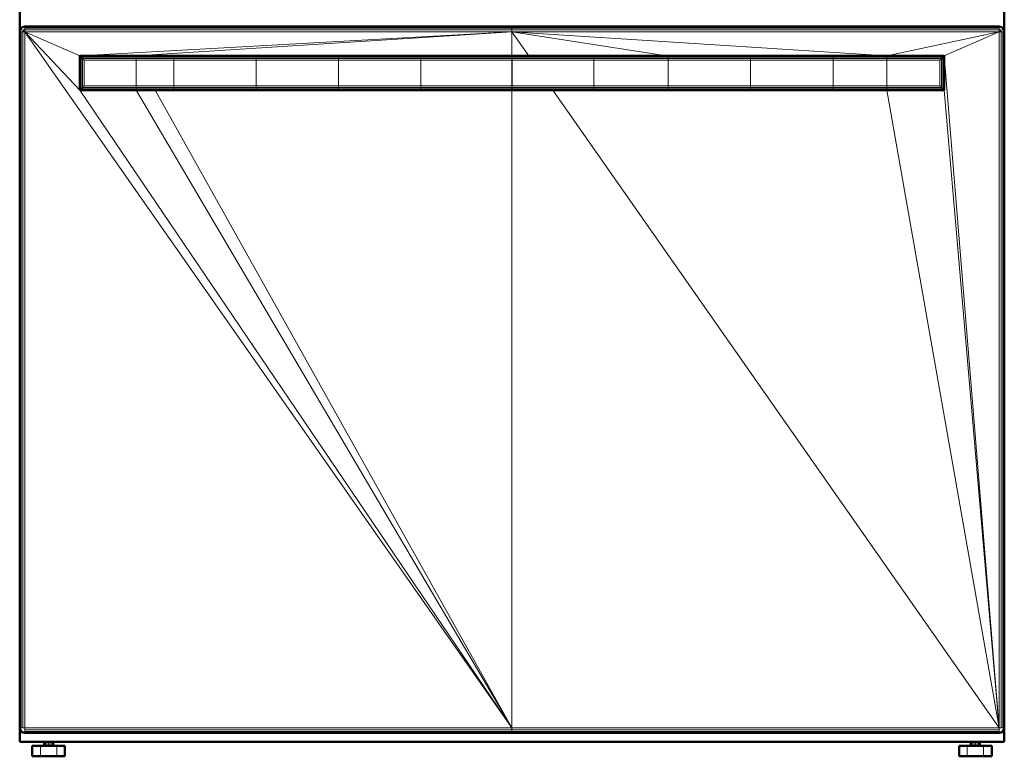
# Model space of a CAD drawing. Header units: inches. Extents: x 9 to 197, y 2 to 73.
# Tile 1 of 8: x 9 to 45, y 2 to 29. Entities that reach past the tile are written whole.
import ezdxf

# ---------------------------------------------------------------- set-up
doc = ezdxf.new("R2010")
doc.units = ezdxf.units.IN
doc.header["$MEASUREMENT"] = 0
doc.layers.add('Default', color=7, linetype='Continuous')

msp = doc.modelspace()

# ---------------------------------------------------------------- linework, layer by layer
at = {"layer": 'Default', "color": 254, "lineweight": 0, "true_color": 0xcccccc, "transparency": 33554687}
for p, q in [((8.733, 28.247), (8.733, 29.129)), ((44.574, 29.129), (44.573, 28.25)), ((8.747, 28.318), (8.733, 28.247)), ((8.748, 28.319), (8.747, 28.318)), ((8.789, 28.383), (8.748, 28.321)), ((8.748, 28.321), (8.748, 28.319)), ((8.851, 28.424), (8.789, 28.383)), ((8.853, 28.424), (8.851, 28.424)), ((8.854, 28.425), (8.853, 28.424)), ((8.925, 28.439), (8.854, 28.425)), ((26.653, 28.439), (8.925, 28.439)), ((44.383, 28.439), (26.653, 28.439)), ((26.653, 28.439), (44.383, 28.439)), ((26.653, 28.424), (26.653, 28.439)), ((44.383, 28.424), (26.653, 28.424)), ((44.453, 28.425), (44.383, 28.439)), ((44.383, 28.439), (44.383, 28.424)), ((44.454, 28.424), (44.453, 28.425)), ((44.456, 28.424), (44.454, 28.424)), ((44.518, 28.383), (44.456, 28.424)), ((44.559, 28.321), (44.518, 28.383)), ((44.56, 28.319), (44.559, 28.321)), ((44.561, 28.318), (44.56, 28.319)), ((44.573, 28.25), (44.561, 28.318)), ((8.925, 2.923), (8.925, 28.247)), ((8.925, 28.247), (26.653, 2.923)), ((8.925, 28.247), (26.653, 28.247)), ((10.926, 27.375), (8.925, 28.247)), ((26.653, 2.923), (8.925, 28.247)), ((8.925, 28.247), (10.926, 26.129)), ((10.926, 26.129), (8.925, 28.247)), ((8.925, 28.247), (10.926, 27.375)), ((26.653, 28.247), (10.926, 27.375)), ((10.926, 27.375), (26.653, 28.247)), ((12.973, 27.375), (26.653, 28.247)), ((26.653, 28.247), (12.973, 27.375)), ((26.653, 28.247), (44.383, 28.247)), ((40.301, 27.375), (26.653, 28.247)), ((26.653, 28.247), (40.301, 27.375)), ((32.276, 27.375), (26.653, 28.247)), ((26.653, 28.247), (32.276, 27.375)), ((27.264, 27.375), (26.653, 28.247)), ((26.653, 28.247), (27.264, 27.375)), ((26.653, 27.375), (26.653, 28.247)), ((26.653, 28.247), (26.653, 27.375)), ((44.383, 28.247), (40.301, 27.375)), ((40.301, 27.375), (44.383, 28.247)), ((42.382, 27.375), (44.383, 28.247)), ((44.383, 28.247), (42.382, 27.375)), ((44.383, 28.247), (44.383, 2.923)), ((12.973, 27.375), (10.926, 27.375)), ((10.926, 27.375), (10.926, 26.129)), ((10.936, 27.364), (10.926, 27.375)), ((10.926, 27.375), (12.973, 27.375)), ((12.973, 27.364), (10.936, 27.364)), ((14.339, 27.375), (12.973, 27.375)), ((12.973, 27.375), (12.973, 27.364)), ((17.339, 27.375), (14.339, 27.375)), ((14.339, 27.375), (17.339, 27.375)), ((14.339, 27.364), (14.339, 27.375)), ((17.339, 27.364), (14.339, 27.364)), ((20.339, 27.375), (17.339, 27.375)), ((17.339, 27.375), (17.339, 27.364)), ((17.339, 27.364), (17.339, 27.375)), ((17.339, 27.375), (20.339, 27.375)), ((20.339, 27.364), (17.339, 27.364)), ((23.339, 27.375), (20.339, 27.375)), ((20.339, 27.375), (20.339, 27.364)), ((26.653, 27.375), (23.339, 27.375)), ((26.657, 27.375), (26.653, 27.375)), ((27.264, 27.375), (26.657, 27.375)), ((26.657, 27.364), (26.657, 27.375)), ((26.657, 27.375), (27.264, 27.375)), ((29.628, 27.364), (26.657, 27.364)), ((29.628, 27.375), (27.264, 27.375)), ((27.264, 27.375), (29.628, 27.375)), ((32.276, 27.375), (29.628, 27.375)), ((29.628, 27.375), (29.628, 27.364)), ((32.339, 27.375), (32.276, 27.375)), ((35.339, 27.375), (32.339, 27.375)), ((32.339, 27.364), (32.339, 27.375)), ((32.339, 27.375), (35.339, 27.375)), ((35.339, 27.364), (32.339, 27.364)), ((38.339, 27.375), (35.339, 27.375)), ((35.339, 27.375), (35.339, 27.364)), ((40.301, 27.375), (38.339, 27.375)), ((42.382, 27.375), (40.301, 27.375)), ((40.301, 27.375), (42.382, 27.375)), ((40.301, 27.364), (40.301, 27.375)), ((42.371, 27.364), (40.301, 27.364)), ((42.382, 27.375), (42.371, 27.364)), ((42.371, 27.364), (42.382, 27.375)), ((42.371, 26.14), (42.371, 27.364)), ((44.383, 2.923), (42.382, 27.375)), ((42.382, 27.375), (44.383, 2.923)), ((42.382, 26.129), (42.382, 27.375)), ((42.382, 27.375), (42.382, 26.129)), ((26.653, 2.923), (10.926, 26.129)), ((10.926, 26.129), (12.973, 26.129)), ((10.926, 26.129), (26.653, 2.923)), ((12.973, 26.129), (12.973, 26.14)), ((12.973, 26.14), (14.339, 26.14)), ((26.653, 2.923), (12.973, 26.129)), ((12.973, 26.129), (13.67, 26.129)), ((12.973, 26.129), (26.653, 2.923)), ((13.67, 26.129), (12.973, 26.129)), ((26.653, 2.923), (13.67, 26.129)), ((13.67, 26.129), (14.339, 26.129)), ((13.67, 26.129), (26.653, 2.923)), ((14.339, 26.129), (13.67, 26.129)), ((14.339, 26.14), (14.339, 26.129)), ((14.339, 26.129), (17.339, 26.129)), ((17.339, 26.129), (20.339, 26.129)), ((20.339, 26.129), (20.339, 26.14)), ((20.339, 26.14), (23.339, 26.14)), ((20.339, 26.129), (23.339, 26.129)), ((23.339, 26.129), (20.339, 26.129)), ((23.339, 26.129), (23.339, 26.14)), ((23.339, 26.14), (26.653, 26.14)), ((23.339, 26.14), (23.339, 26.129)), ((23.339, 26.129), (26.653, 26.129)), ((26.653, 26.129), (23.339, 26.129)), ((26.653, 26.14), (26.653, 26.129)), ((26.653, 2.923), (26.653, 26.129)), ((26.653, 26.129), (26.657, 26.129)), ((26.653, 26.129), (26.653, 2.923)), ((26.657, 26.129), (26.657, 26.14)), ((26.657, 26.14), (29.628, 26.14)), ((26.657, 26.129), (28.136, 26.129)), ((28.136, 26.129), (26.657, 26.129)), ((28.136, 26.129), (44.383, 2.923)), ((44.383, 2.923), (28.136, 26.129)), ((28.136, 26.129), (29.628, 26.129)), ((29.628, 26.129), (28.136, 26.129)), ((29.628, 26.129), (29.628, 26.14)), ((29.628, 26.14), (32.339, 26.14)), ((29.628, 26.14), (29.628, 26.129)), ((29.628, 26.129), (32.339, 26.129)), ((32.339, 26.129), (29.628, 26.129)), ((32.339, 26.14), (32.339, 26.129)), ((32.339, 26.129), (35.339, 26.129)), ((35.339, 26.129), (35.339, 26.14)), ((35.339, 26.14), (38.339, 26.14)), ((35.339, 26.129), (38.339, 26.129)), ((38.339, 26.129), (35.339, 26.129)), ((38.339, 26.129), (38.339, 26.14)), ((38.339, 26.14), (40.301, 26.14)), ((38.339, 26.14), (38.339, 26.129)), ((38.339, 26.129), (40.301, 26.129)), ((40.301, 26.129), (38.339, 26.129)), ((40.301, 26.14), (40.301, 26.129)), ((40.301, 26.129), (44.383, 2.923)), ((44.383, 2.923), (40.301, 26.129)), ((40.301, 26.129), (42.382, 26.129)), ((42.382, 26.129), (42.371, 26.14)), ((42.382, 26.129), (44.383, 2.923)), ((44.383, 2.923), (42.382, 26.129)), ((8.733, 2.412), (8.733, 2.923)), ((8.733, 2.923), (8.747, 2.852)), ((26.653, 2.923), (8.925, 2.923)), ((44.383, 2.923), (26.653, 2.923)), ((44.561, 2.852), (44.574, 2.923)), ((44.574, 2.923), (44.574, 2.412)), ((8.747, 2.852), (8.748, 2.851)), ((8.748, 2.851), (8.748, 2.85)), ((8.748, 2.85), (8.789, 2.788)), ((8.789, 2.788), (8.851, 2.746)), ((8.851, 2.746), (8.853, 2.746)), ((8.853, 2.746), (8.854, 2.745)), ((8.854, 2.745), (8.925, 2.732)), ((8.925, 2.732), (8.925, 2.746)), ((8.925, 2.746), (26.653, 2.746)), ((8.925, 2.732), (26.653, 2.732)), ((26.653, 2.732), (8.925, 2.732)), ((26.653, 2.746), (26.653, 2.732)), ((26.653, 2.732), (44.383, 2.732)), ((44.383, 2.732), (44.453, 2.745)), ((44.453, 2.745), (44.454, 2.746)), ((44.454, 2.746), (44.456, 2.746)), ((44.456, 2.746), (44.518, 2.788)), ((44.518, 2.788), (44.559, 2.85)), ((44.559, 2.85), (44.56, 2.851)), ((44.56, 2.851), (44.561, 2.852)), ((9.62, 2.412), (8.733, 2.412)), ((9.487, 1.884), (9.487, 2.266)), ((9.487, 2.266), (9.62, 2.266)), ((9.632, 2.412), (9.62, 2.412)), ((9.62, 2.266), (9.632, 2.266)), ((9.668, 2.412), (9.632, 2.412)), ((9.632, 2.266), (9.668, 2.266)), ((9.721, 2.412), (9.668, 2.412)), ((9.668, 2.266), (9.721, 2.266)), ((9.784, 2.412), (9.721, 2.412)), ((9.721, 2.266), (9.784, 2.266)), ((9.846, 2.412), (9.784, 2.412)), ((9.784, 2.266), (9.846, 2.266)), ((9.899, 2.412), (9.846, 2.412)), ((9.846, 2.266), (9.899, 2.266)), ((9.935, 2.412), (9.899, 2.412)), ((9.899, 2.266), (9.935, 2.266)), ((9.947, 2.412), (9.935, 2.412)), ((9.935, 2.266), (9.947, 2.266)), ((43.36, 2.412), (9.947, 2.412)), ((9.947, 2.266), (10.081, 2.266)), ((10.081, 2.266), (10.081, 1.884)), ((43.227, 1.884), (43.227, 2.266)), ((43.227, 2.266), (43.36, 2.266)), ((43.372, 2.412), (43.36, 2.412)), ((43.36, 2.266), (43.372, 2.266)), ((43.408, 2.412), (43.372, 2.412)), ((43.372, 2.266), (43.408, 2.266)), ((43.461, 2.412), (43.408, 2.412)), ((43.408, 2.266), (43.461, 2.266)), ((43.524, 2.412), (43.461, 2.412)), ((43.461, 2.266), (43.524, 2.266)), ((43.586, 2.412), (43.524, 2.412)), ((43.524, 2.266), (43.586, 2.266)), ((43.639, 2.412), (43.586, 2.412)), ((43.586, 2.266), (43.639, 2.266)), ((43.675, 2.412), (43.639, 2.412)), ((43.639, 2.266), (43.675, 2.266)), ((43.687, 2.412), (43.675, 2.412)), ((43.675, 2.266), (43.687, 2.266)), ((44.574, 2.412), (43.687, 2.412)), ((43.687, 2.266), (43.821, 2.266)), ((43.821, 2.266), (43.821, 1.884)), ((10.081, 1.884), (9.487, 1.884)), ((43.821, 1.884), (43.227, 1.884))]:
    msp.add_line(p, q, dxfattribs=at).dxf.unprotected_set("ltscale", 0)
at = {"layer": 'Default', "color": 7, "lineweight": 50, "ltscale": 16.742304, "transparency": 33554687}
for p, q in [((8.733, 29.129), (8.733, 28.247)), ((44.573, 28.25), (44.574, 29.129)), ((8.747, 28.318), (8.733, 28.247)), ((8.748, 28.319), (8.747, 28.318)), ((8.748, 28.321), (8.789, 28.383)), ((8.748, 28.319), (8.748, 28.321)), ((8.789, 28.383), (8.851, 28.424)), ((8.853, 28.424), (8.851, 28.424)), ((8.854, 28.425), (8.853, 28.424)), ((8.925, 28.439), (8.854, 28.425)), ((26.653, 28.439), (8.925, 28.439)), ((26.653, 28.439), (44.383, 28.439)), ((44.453, 28.425), (44.383, 28.439)), ((44.454, 28.424), (44.453, 28.425)), ((44.454, 28.424), (44.456, 28.424)), ((44.456, 28.424), (44.518, 28.383)), ((44.518, 28.383), (44.559, 28.321)), ((44.559, 28.321), (44.56, 28.319)), ((44.561, 28.318), (44.56, 28.319)), ((44.573, 28.25), (44.561, 28.318)), ((8.733, 28.247), (8.733, 2.923)), ((44.573, 28.25), (44.574, 28.247)), ((44.574, 2.923), (44.574, 28.247)), ((12.973, 27.375), (10.926, 27.375)), ((10.926, 27.375), (10.926, 26.129)), ((14.339, 27.375), (12.973, 27.375)), ((17.339, 27.375), (14.339, 27.375)), ((20.339, 27.375), (17.339, 27.375)), ((23.339, 27.375), (20.339, 27.375)), ((23.339, 27.375), (26.653, 27.375)), ((26.657, 27.375), (26.653, 27.375)), ((27.264, 27.375), (26.657, 27.375)), ((29.628, 27.375), (27.264, 27.375)), ((32.276, 27.375), (29.628, 27.375)), ((32.339, 27.375), (32.276, 27.375)), ((35.339, 27.375), (32.339, 27.375)), ((38.339, 27.375), (35.339, 27.375)), ((40.301, 27.375), (38.339, 27.375)), ((42.382, 27.375), (40.301, 27.375)), ((42.382, 26.129), (42.382, 27.375)), ((10.926, 26.129), (12.973, 26.129)), ((12.973, 26.129), (13.67, 26.129)), ((13.67, 26.129), (14.339, 26.129)), ((14.339, 26.129), (17.339, 26.129)), ((17.339, 26.129), (20.339, 26.129)), ((20.339, 26.129), (23.339, 26.129)), ((23.339, 26.129), (26.653, 26.129)), ((26.653, 26.129), (26.657, 26.129)), ((26.657, 26.129), (28.136, 26.129)), ((28.136, 26.129), (29.628, 26.129)), ((29.628, 26.129), (32.339, 26.129)), ((32.339, 26.129), (35.339, 26.129)), ((35.339, 26.129), (38.339, 26.129)), ((38.339, 26.129), (40.301, 26.129)), ((40.301, 26.129), (42.382, 26.129)), ((8.733, 2.923), (8.747, 2.852)), ((8.733, 2.923), (8.733, 2.412)), ((44.561, 2.852), (44.574, 2.923)), ((44.574, 2.412), (44.574, 2.923)), ((8.747, 2.852), (8.748, 2.851)), ((8.748, 2.851), (8.748, 2.85)), ((8.748, 2.85), (8.789, 2.788)), ((8.789, 2.788), (8.851, 2.746)), ((8.853, 2.746), (8.851, 2.746)), ((8.853, 2.746), (8.854, 2.745)), ((8.854, 2.745), (8.925, 2.732)), ((26.653, 2.732), (8.925, 2.732)), ((26.653, 2.732), (44.383, 2.732)), ((44.383, 2.732), (44.453, 2.745)), ((44.453, 2.745), (44.454, 2.746)), ((44.456, 2.746), (44.454, 2.746)), ((44.518, 2.788), (44.456, 2.746)), ((44.559, 2.85), (44.518, 2.788)), ((44.56, 2.851), (44.559, 2.85)), ((44.56, 2.851), (44.561, 2.852)), ((8.733, 2.412), (9.62, 2.412)), ((9.19, 1.884), (9.19, 2.266)), ((9.19, 2.266), (9.487, 2.266)), ((9.487, 2.266), (9.62, 2.266)), ((9.62, 2.412), (9.62, 2.266)), ((9.62, 2.412), (9.632, 2.412)), ((9.62, 2.266), (9.632, 2.266)), ((9.632, 2.412), (9.668, 2.412)), ((9.632, 2.266), (9.668, 2.266)), ((9.668, 2.412), (9.721, 2.412)), ((9.668, 2.266), (9.721, 2.266)), ((9.721, 2.412), (9.784, 2.412)), ((9.721, 2.266), (9.784, 2.266)), ((9.784, 2.412), (9.846, 2.412)), ((9.784, 2.266), (9.846, 2.266)), ((9.846, 2.412), (9.899, 2.412)), ((9.846, 2.266), (9.899, 2.266)), ((9.899, 2.412), (9.935, 2.412)), ((9.899, 2.266), (9.935, 2.266)), ((9.935, 2.412), (9.947, 2.412)), ((9.935, 2.266), (9.947, 2.266)), ((9.947, 2.412), (43.36, 2.412)), ((9.947, 2.266), (9.947, 2.412)), ((10.081, 2.266), (9.947, 2.266)), ((10.081, 2.266), (10.378, 2.266)), ((10.378, 1.884), (10.378, 2.266)), ((42.93, 1.884), (42.93, 2.266)), ((42.93, 2.266), (43.227, 2.266)), ((43.227, 2.266), (43.36, 2.266)), ((43.36, 2.412), (43.36, 2.266)), ((43.36, 2.412), (43.372, 2.412)), ((43.372, 2.266), (43.36, 2.266)), ((43.372, 2.412), (43.408, 2.412)), ((43.408, 2.266), (43.372, 2.266)), ((43.408, 2.412), (43.461, 2.412)), ((43.408, 2.266), (43.461, 2.266)), ((43.461, 2.412), (43.524, 2.412)), ((43.461, 2.266), (43.524, 2.266)), ((43.524, 2.412), (43.586, 2.412)), ((43.524, 2.266), (43.586, 2.266)), ((43.586, 2.412), (43.639, 2.412)), ((43.586, 2.266), (43.639, 2.266)), ((43.639, 2.412), (43.675, 2.412)), ((43.639, 2.266), (43.675, 2.266)), ((43.675, 2.412), (43.687, 2.412)), ((43.675, 2.266), (43.687, 2.266)), ((43.687, 2.412), (44.574, 2.412)), ((43.687, 2.266), (43.687, 2.412)), ((43.821, 2.266), (43.687, 2.266)), ((43.821, 2.266), (44.118, 2.266)), ((44.118, 1.884), (44.118, 2.266)), ((9.487, 1.884), (9.19, 1.884)), ((9.487, 1.884), (10.081, 1.884)), ((10.081, 1.884), (10.378, 1.884)), ((43.227, 1.884), (42.93, 1.884)), ((43.227, 1.884), (43.821, 1.884)), ((43.821, 1.884), (44.118, 1.884))]:
    msp.add_line(p, q, dxfattribs=at)
at = {"layer": 'Default', "color": 9, "lineweight": 0, "true_color": 0xc6c6c6, "transparency": 33554687}
for p, q in [((8.851, 28.247), (8.853, 28.319)), ((8.853, 28.319), (8.925, 28.321)), ((8.853, 28.319), (8.925, 28.247)), ((8.925, 28.247), (8.853, 28.319)), ((8.925, 28.321), (8.925, 28.247)), ((44.383, 28.247), (44.383, 28.321)), ((44.383, 28.321), (44.454, 28.319)), ((44.383, 28.247), (44.454, 28.319)), ((44.454, 28.319), (44.383, 28.247)), ((44.454, 28.319), (44.456, 28.247)), ((8.925, 28.247), (8.851, 28.247)), ((44.456, 28.247), (44.383, 28.247))]:
    msp.add_line(p, q, dxfattribs=at).dxf.unprotected_set("ltscale", 0)
at = {"layer": 'Default', "color": 252, "lineweight": 0, "true_color": 0x8f8f8f, "transparency": 33554687}
for p, q in [((8.925, 28.424), (8.925, 28.439)), ((8.925, 28.439), (26.653, 28.439)), ((26.653, 28.424), (8.925, 28.424)), ((8.925, 28.424), (26.653, 28.424)), ((8.925, 28.383), (8.925, 28.424)), ((26.653, 28.383), (8.925, 28.383)), ((26.653, 28.439), (26.653, 28.424)), ((26.653, 28.424), (26.653, 28.383)), ((26.653, 28.383), (26.653, 28.424)), ((26.653, 28.424), (44.383, 28.424)), ((44.383, 28.383), (26.653, 28.383)), ((44.383, 28.424), (44.383, 28.383)), ((8.748, 2.923), (8.748, 28.247)), ((8.748, 28.247), (8.789, 28.247)), ((8.789, 28.247), (8.789, 2.923)), ((44.518, 2.923), (44.518, 28.247)), ((44.518, 28.247), (44.559, 28.247)), ((44.559, 28.247), (44.559, 2.923)), ((8.789, 2.923), (8.748, 2.923)), ((44.559, 2.923), (44.518, 2.923)), ((8.925, 2.746), (8.925, 2.788)), ((8.925, 2.788), (26.653, 2.788)), ((26.653, 2.746), (8.925, 2.746)), ((26.653, 2.788), (26.653, 2.746)), ((26.653, 2.788), (44.383, 2.788)), ((26.653, 2.746), (26.653, 2.788)), ((44.383, 2.746), (26.653, 2.746)), ((26.653, 2.746), (44.383, 2.746)), ((26.653, 2.732), (26.653, 2.746)), ((44.383, 2.732), (26.653, 2.732)), ((44.383, 2.788), (44.383, 2.746)), ((44.383, 2.746), (44.383, 2.732)), ((9.632, 2.266), (9.632, 2.412)), ((9.632, 2.412), (9.668, 2.412)), ((9.668, 2.266), (9.632, 2.266)), ((9.668, 2.412), (9.668, 2.266)), ((9.899, 2.266), (9.899, 2.412)), ((9.899, 2.412), (9.935, 2.412)), ((9.935, 2.266), (9.899, 2.266)), ((9.935, 2.412), (9.935, 2.266)), ((43.36, 2.266), (43.36, 2.412)), ((43.36, 2.412), (43.372, 2.412)), ((43.372, 2.266), (43.36, 2.266)), ((43.372, 2.266), (43.372, 2.412)), ((43.372, 2.412), (43.408, 2.412)), ((43.372, 2.412), (43.372, 2.266)), ((43.408, 2.266), (43.372, 2.266)), ((43.408, 2.412), (43.408, 2.266)), ((43.639, 2.266), (43.639, 2.412)), ((43.639, 2.412), (43.675, 2.412)), ((43.675, 2.266), (43.639, 2.266)), ((43.675, 2.412), (43.675, 2.266))]:
    msp.add_line(p, q, dxfattribs=at).dxf.unprotected_set("ltscale", 0)
at = {"layer": 'Default', "color": 253, "lineweight": 0, "true_color": 0xb5b5b5, "transparency": 33554687}
for p, q in [((8.925, 28.383), (26.653, 28.383)), ((8.925, 28.321), (8.925, 28.383)), ((26.653, 28.321), (8.925, 28.321)), ((26.653, 28.383), (26.653, 28.321)), ((26.653, 28.321), (26.653, 28.383)), ((26.653, 28.383), (44.383, 28.383)), ((44.383, 28.321), (26.653, 28.321)), ((44.383, 28.383), (44.383, 28.321)), ((8.789, 2.923), (8.789, 28.247)), ((8.789, 28.247), (8.851, 28.247)), ((8.851, 28.247), (8.851, 2.923)), ((44.456, 2.923), (44.456, 28.247)), ((44.456, 28.247), (44.518, 28.247)), ((44.518, 28.247), (44.518, 2.923)), ((11.023, 27.277), (10.971, 27.33)), ((10.971, 27.33), (12.973, 27.329)), ((12.973, 27.277), (11.023, 27.277)), ((12.973, 27.277), (12.973, 27.329)), ((12.973, 27.329), (14.339, 27.329)), ((12.973, 27.329), (12.973, 27.277)), ((14.339, 27.277), (12.973, 27.277)), ((14.339, 27.329), (17.339, 27.329)), ((14.339, 27.277), (14.339, 27.329)), ((14.339, 27.329), (14.339, 27.277)), ((17.339, 27.277), (14.339, 27.277)), ((17.339, 27.329), (17.339, 27.277)), ((17.339, 27.277), (17.339, 27.329)), ((17.339, 27.329), (20.339, 27.329)), ((20.339, 27.277), (17.339, 27.277)), ((20.339, 27.329), (20.339, 27.277)), ((20.339, 27.277), (20.339, 27.329)), ((20.339, 27.329), (23.339, 27.329)), ((23.339, 27.277), (20.339, 27.277)), ((23.339, 27.277), (23.339, 27.329)), ((23.339, 27.329), (26.653, 27.329)), ((23.339, 27.329), (23.339, 27.277)), ((26.653, 27.277), (23.339, 27.277)), ((26.653, 27.329), (26.653, 27.277)), ((26.657, 27.277), (26.657, 27.329)), ((26.657, 27.329), (29.628, 27.329)), ((29.628, 27.277), (26.657, 27.277)), ((29.628, 27.329), (29.628, 27.277)), ((29.628, 27.277), (29.628, 27.329)), ((29.628, 27.329), (32.339, 27.329)), ((32.339, 27.277), (29.628, 27.277)), ((32.339, 27.329), (32.339, 27.277)), ((32.339, 27.277), (32.339, 27.329)), ((32.339, 27.329), (35.339, 27.329)), ((35.339, 27.277), (32.339, 27.277)), ((35.339, 27.277), (35.339, 27.329)), ((35.339, 27.329), (38.339, 27.329)), ((35.339, 27.329), (35.339, 27.277)), ((38.339, 27.277), (35.339, 27.277)), ((38.339, 27.277), (38.339, 27.329)), ((38.339, 27.329), (40.301, 27.329)), ((38.339, 27.329), (38.339, 27.277)), ((40.301, 27.277), (38.339, 27.277)), ((40.301, 27.329), (42.337, 27.33)), ((40.301, 27.277), (40.301, 27.329)), ((40.301, 27.329), (40.301, 27.277)), ((42.284, 27.277), (40.301, 27.277)), ((42.337, 27.33), (42.284, 27.277)), ((10.971, 26.174), (11.023, 26.226)), ((12.973, 26.175), (10.971, 26.174)), ((11.023, 26.226), (12.973, 26.227)), ((12.973, 26.175), (12.973, 26.227)), ((12.973, 26.227), (14.339, 26.227)), ((12.973, 26.227), (12.973, 26.175)), ((14.339, 26.175), (12.973, 26.175)), ((14.339, 26.227), (17.339, 26.227)), ((14.339, 26.175), (14.339, 26.227)), ((14.339, 26.227), (14.339, 26.175)), ((17.339, 26.175), (14.339, 26.175)), ((17.339, 26.227), (17.339, 26.175)), ((17.339, 26.175), (17.339, 26.227)), ((17.339, 26.227), (20.339, 26.227)), ((20.339, 26.175), (17.339, 26.175)), ((20.339, 26.227), (20.339, 26.175)), ((20.339, 26.175), (20.339, 26.227)), ((20.339, 26.227), (23.339, 26.227)), ((23.339, 26.175), (20.339, 26.175)), ((23.339, 26.227), (26.653, 26.227)), ((23.339, 26.175), (23.339, 26.227)), ((23.339, 26.227), (23.339, 26.175)), ((26.653, 26.175), (23.339, 26.175)), ((26.653, 26.227), (26.653, 26.175)), ((26.657, 26.175), (26.657, 26.227)), ((26.657, 26.227), (29.628, 26.227)), ((29.628, 26.175), (26.657, 26.175)), ((29.628, 26.175), (29.628, 26.227)), ((29.628, 26.227), (32.339, 26.227)), ((29.628, 26.227), (29.628, 26.175)), ((32.339, 26.175), (29.628, 26.175)), ((32.339, 26.227), (32.339, 26.175)), ((32.339, 26.175), (32.339, 26.227)), ((32.339, 26.227), (35.339, 26.227)), ((35.339, 26.175), (32.339, 26.175)), ((35.339, 26.175), (35.339, 26.227)), ((35.339, 26.227), (38.339, 26.227)), ((35.339, 26.227), (35.339, 26.175)), ((38.339, 26.175), (35.339, 26.175)), ((38.339, 26.175), (38.339, 26.227)), ((38.339, 26.227), (40.301, 26.227)), ((38.339, 26.227), (38.339, 26.175)), ((40.301, 26.175), (38.339, 26.175)), ((40.301, 26.227), (40.301, 26.175)), ((40.301, 26.227), (42.284, 26.226)), ((40.301, 26.175), (40.301, 26.227)), ((42.337, 26.174), (40.301, 26.175)), ((42.284, 26.226), (42.337, 26.174)), ((8.851, 2.923), (8.789, 2.923)), ((44.518, 2.923), (44.456, 2.923)), ((8.925, 2.788), (8.925, 2.85)), ((8.925, 2.85), (26.653, 2.85)), ((26.653, 2.788), (8.925, 2.788)), ((26.653, 2.85), (44.383, 2.85)), ((26.653, 2.788), (26.653, 2.85)), ((26.653, 2.85), (26.653, 2.788)), ((44.383, 2.788), (26.653, 2.788)), ((44.383, 2.85), (44.383, 2.788)), ((9.668, 2.266), (9.668, 2.412)), ((9.668, 2.412), (9.721, 2.412)), ((9.721, 2.266), (9.668, 2.266)), ((9.721, 2.412), (9.721, 2.266)), ((9.846, 2.266), (9.846, 2.412)), ((9.846, 2.412), (9.899, 2.412)), ((9.899, 2.266), (9.846, 2.266)), ((9.899, 2.412), (9.899, 2.266)), ((43.408, 2.266), (43.408, 2.412)), ((43.408, 2.412), (43.461, 2.412)), ((43.461, 2.266), (43.408, 2.266)), ((43.461, 2.412), (43.461, 2.266)), ((43.586, 2.266), (43.586, 2.412)), ((43.586, 2.412), (43.639, 2.412)), ((43.639, 2.266), (43.586, 2.266)), ((43.639, 2.412), (43.639, 2.266))]:
    msp.add_line(p, q, dxfattribs=at).dxf.unprotected_set("ltscale", 0)
at = {"layer": 'Default', "color": 9, "lineweight": 0, "true_color": 0xc9c9c9, "transparency": 33554687}
for p, q in [((8.925, 28.321), (26.653, 28.321)), ((8.925, 28.247), (8.925, 28.321)), ((26.653, 28.321), (26.653, 28.247)), ((26.653, 28.247), (26.653, 28.321)), ((26.653, 28.321), (44.383, 28.321)), ((44.383, 28.321), (44.383, 28.247)), ((8.851, 2.923), (8.851, 28.247)), ((8.851, 28.247), (8.925, 28.247)), ((8.925, 28.247), (8.925, 2.923)), ((26.653, 28.247), (8.925, 28.247)), ((44.383, 28.247), (26.653, 28.247)), ((44.383, 2.923), (44.383, 28.247)), ((44.383, 28.247), (44.456, 28.247)), ((44.456, 28.247), (44.456, 2.923)), ((11.08, 27.22), (11.023, 27.277)), ((11.023, 27.277), (12.973, 27.277)), ((12.973, 27.22), (12.973, 27.277)), ((12.973, 27.277), (14.339, 27.277)), ((12.973, 27.277), (12.973, 27.22)), ((14.339, 27.277), (17.339, 27.277)), ((14.339, 27.22), (14.339, 27.277)), ((14.339, 27.277), (14.339, 27.22)), ((17.339, 27.277), (17.339, 27.22)), ((17.339, 27.22), (17.339, 27.277)), ((17.339, 27.277), (20.339, 27.277)), ((20.339, 27.277), (20.339, 27.22)), ((20.339, 27.277), (23.339, 27.277)), ((20.339, 27.22), (20.339, 27.277)), ((23.339, 27.22), (23.339, 27.277)), ((23.339, 27.277), (26.653, 27.277)), ((23.339, 27.277), (23.339, 27.22)), ((26.653, 27.277), (26.653, 27.22)), ((26.657, 27.22), (26.657, 27.277)), ((26.657, 27.277), (29.628, 27.277)), ((29.628, 27.277), (29.628, 27.22)), ((29.628, 27.277), (32.339, 27.277)), ((29.628, 27.22), (29.628, 27.277)), ((32.339, 27.277), (32.339, 27.22)), ((32.339, 27.277), (35.339, 27.277)), ((32.339, 27.22), (32.339, 27.277)), ((35.339, 27.22), (35.339, 27.277)), ((35.339, 27.277), (38.339, 27.277)), ((35.339, 27.277), (35.339, 27.22)), ((38.339, 27.22), (38.339, 27.277)), ((38.339, 27.277), (40.301, 27.277)), ((38.339, 27.277), (38.339, 27.22)), ((40.301, 27.22), (40.301, 27.277)), ((40.301, 27.277), (42.284, 27.277)), ((40.301, 27.277), (40.301, 27.22)), ((42.284, 27.277), (42.227, 27.22)), ((12.973, 27.22), (11.08, 27.22)), ((14.339, 27.22), (12.973, 27.22)), ((17.339, 27.22), (14.339, 27.22)), ((20.339, 27.22), (17.339, 27.22)), ((23.339, 27.22), (20.339, 27.22)), ((26.653, 27.22), (23.339, 27.22)), ((29.628, 27.22), (26.657, 27.22)), ((32.339, 27.22), (29.628, 27.22)), ((35.339, 27.22), (32.339, 27.22)), ((38.339, 27.22), (35.339, 27.22)), ((40.301, 27.22), (38.339, 27.22)), ((42.227, 27.22), (40.301, 27.22)), ((11.023, 26.226), (11.08, 26.284)), ((12.973, 26.227), (11.023, 26.226)), ((11.08, 26.284), (12.973, 26.284)), ((12.973, 26.227), (12.973, 26.284)), ((12.973, 26.284), (14.339, 26.284)), ((12.973, 26.284), (12.973, 26.227)), ((14.339, 26.227), (12.973, 26.227)), ((14.339, 26.284), (17.339, 26.284)), ((14.339, 26.227), (14.339, 26.284)), ((14.339, 26.284), (14.339, 26.227)), ((17.339, 26.227), (14.339, 26.227)), ((17.339, 26.284), (17.339, 26.227)), ((17.339, 26.227), (17.339, 26.284)), ((17.339, 26.284), (20.339, 26.284)), ((20.339, 26.227), (17.339, 26.227)), ((20.339, 26.284), (20.339, 26.227)), ((20.339, 26.227), (20.339, 26.284)), ((20.339, 26.284), (23.339, 26.284)), ((23.339, 26.227), (20.339, 26.227)), ((23.339, 26.284), (26.653, 26.284)), ((23.339, 26.227), (23.339, 26.284)), ((23.339, 26.284), (23.339, 26.227)), ((26.653, 26.227), (23.339, 26.227)), ((26.653, 26.284), (26.653, 26.227)), ((26.657, 26.227), (26.657, 26.284)), ((26.657, 26.284), (29.628, 26.284)), ((29.628, 26.227), (26.657, 26.227)), ((29.628, 26.227), (29.628, 26.284)), ((29.628, 26.284), (32.339, 26.284)), ((29.628, 26.284), (29.628, 26.227)), ((32.339, 26.227), (29.628, 26.227)), ((32.339, 26.284), (32.339, 26.227)), ((32.339, 26.227), (32.339, 26.284)), ((32.339, 26.284), (35.339, 26.284)), ((35.339, 26.227), (32.339, 26.227)), ((35.339, 26.227), (35.339, 26.284)), ((35.339, 26.284), (38.339, 26.284)), ((35.339, 26.284), (35.339, 26.227)), ((38.339, 26.227), (35.339, 26.227)), ((38.339, 26.227), (38.339, 26.284)), ((38.339, 26.284), (40.301, 26.284)), ((38.339, 26.284), (38.339, 26.227)), ((40.301, 26.227), (38.339, 26.227)), ((40.301, 26.284), (40.301, 26.227)), ((40.301, 26.227), (40.301, 26.284)), ((40.301, 26.284), (42.227, 26.284)), ((42.284, 26.226), (40.301, 26.227)), ((42.227, 26.284), (42.284, 26.226)), ((8.925, 2.923), (8.851, 2.923)), ((8.925, 2.85), (8.925, 2.923)), ((8.925, 2.923), (26.653, 2.923)), ((26.653, 2.923), (26.653, 2.85)), ((26.653, 2.85), (26.653, 2.923)), ((26.653, 2.923), (44.383, 2.923)), ((44.383, 2.923), (44.383, 2.85)), ((44.456, 2.923), (44.383, 2.923)), ((26.653, 2.85), (8.925, 2.85)), ((44.383, 2.85), (26.653, 2.85)), ((9.721, 2.266), (9.721, 2.412)), ((9.721, 2.412), (9.784, 2.412)), ((9.784, 2.266), (9.721, 2.266)), ((9.784, 2.412), (9.784, 2.266)), ((9.784, 2.266), (9.784, 2.412)), ((9.784, 2.412), (9.846, 2.412)), ((9.846, 2.266), (9.784, 2.266)), ((9.846, 2.412), (9.846, 2.266)), ((43.461, 2.266), (43.461, 2.412)), ((43.461, 2.412), (43.524, 2.412)), ((43.524, 2.266), (43.461, 2.266)), ((43.524, 2.266), (43.524, 2.412)), ((43.524, 2.412), (43.586, 2.412)), ((43.524, 2.412), (43.524, 2.266)), ((43.586, 2.266), (43.524, 2.266)), ((43.586, 2.412), (43.586, 2.266))]:
    msp.add_line(p, q, dxfattribs=at).dxf.unprotected_set("ltscale", 0)
at = {"layer": 'Default', "color": 252, "lineweight": 0, "true_color": 0x8b8b8b, "transparency": 33554687}
for p, q in [((10.926, 26.129), (10.926, 27.375)), ((10.926, 27.375), (10.936, 27.364)), ((10.936, 26.14), (10.936, 27.364)), ((10.936, 27.364), (10.971, 27.33)), ((10.936, 27.364), (10.936, 26.14)), ((10.971, 27.33), (10.971, 26.174)), ((10.971, 26.174), (10.936, 26.14)), ((10.936, 26.14), (10.926, 26.129))]:
    msp.add_line(p, q, dxfattribs=at).dxf.unprotected_set("ltscale", 0)
at = {"layer": 'Default', "color": 252, "lineweight": 0, "true_color": 0x8e8e8e, "transparency": 33554687}
for p, q in [((10.971, 27.33), (10.936, 27.364)), ((10.936, 27.364), (12.973, 27.364)), ((12.973, 27.329), (10.971, 27.33)), ((12.973, 27.364), (12.973, 27.375)), ((12.973, 27.375), (14.339, 27.375)), ((14.339, 27.364), (12.973, 27.364)), ((12.973, 27.329), (12.973, 27.364)), ((12.973, 27.364), (14.339, 27.364)), ((12.973, 27.364), (12.973, 27.329)), ((14.339, 27.329), (12.973, 27.329)), ((14.339, 27.375), (14.339, 27.364)), ((14.339, 27.364), (17.339, 27.364)), ((14.339, 27.329), (14.339, 27.364)), ((14.339, 27.364), (14.339, 27.329)), ((17.339, 27.329), (14.339, 27.329)), ((17.339, 27.364), (17.339, 27.329)), ((17.339, 27.329), (17.339, 27.364)), ((17.339, 27.364), (20.339, 27.364)), ((20.339, 27.329), (17.339, 27.329)), ((20.339, 27.364), (20.339, 27.375)), ((20.339, 27.375), (23.339, 27.375)), ((20.339, 27.364), (20.339, 27.329)), ((20.339, 27.329), (20.339, 27.364)), ((20.339, 27.364), (23.339, 27.364)), ((23.339, 27.364), (20.339, 27.364)), ((23.339, 27.329), (20.339, 27.329)), ((23.339, 27.364), (23.339, 27.375)), ((23.339, 27.375), (26.653, 27.375)), ((23.339, 27.375), (23.339, 27.364)), ((23.339, 27.329), (23.339, 27.364)), ((23.339, 27.364), (26.653, 27.364)), ((26.653, 27.364), (23.339, 27.364)), ((23.339, 27.364), (23.339, 27.329)), ((26.653, 27.329), (23.339, 27.329)), ((26.653, 27.375), (26.653, 27.364)), ((26.653, 27.364), (26.653, 27.329)), ((26.657, 27.329), (26.657, 27.364)), ((26.657, 27.364), (29.628, 27.364)), ((29.628, 27.329), (26.657, 27.329)), ((29.628, 27.364), (29.628, 27.375)), ((29.628, 27.375), (32.276, 27.375)), ((29.628, 27.364), (29.628, 27.329)), ((29.628, 27.329), (29.628, 27.364)), ((29.628, 27.364), (32.339, 27.364)), ((32.339, 27.364), (29.628, 27.364)), ((32.339, 27.329), (29.628, 27.329)), ((32.276, 27.375), (32.339, 27.375)), ((32.339, 27.375), (32.339, 27.364)), ((32.339, 27.364), (32.339, 27.329)), ((32.339, 27.329), (32.339, 27.364)), ((32.339, 27.364), (35.339, 27.364)), ((35.339, 27.329), (32.339, 27.329)), ((35.339, 27.364), (35.339, 27.375)), ((35.339, 27.375), (38.339, 27.375)), ((35.339, 27.364), (35.339, 27.329)), ((35.339, 27.329), (35.339, 27.364)), ((35.339, 27.364), (38.339, 27.364)), ((38.339, 27.364), (35.339, 27.364)), ((38.339, 27.329), (35.339, 27.329)), ((38.339, 27.364), (38.339, 27.375)), ((38.339, 27.375), (40.301, 27.375)), ((38.339, 27.375), (38.339, 27.364)), ((38.339, 27.329), (38.339, 27.364)), ((38.339, 27.364), (40.301, 27.364)), ((40.301, 27.364), (38.339, 27.364)), ((38.339, 27.364), (38.339, 27.329)), ((40.301, 27.329), (38.339, 27.329)), ((40.301, 27.375), (40.301, 27.364)), ((40.301, 27.329), (40.301, 27.364)), ((40.301, 27.364), (42.371, 27.364)), ((40.301, 27.364), (40.301, 27.329)), ((42.337, 27.33), (40.301, 27.329)), ((42.371, 27.364), (42.337, 27.33)), ((10.936, 26.14), (10.971, 26.174)), ((10.971, 26.174), (12.973, 26.175)), ((12.973, 26.14), (12.973, 26.175)), ((12.973, 26.175), (14.339, 26.175)), ((12.973, 26.175), (12.973, 26.14)), ((14.339, 26.175), (17.339, 26.175)), ((14.339, 26.14), (14.339, 26.175)), ((14.339, 26.175), (14.339, 26.14)), ((17.339, 26.175), (17.339, 26.14)), ((17.339, 26.14), (17.339, 26.175)), ((17.339, 26.175), (20.339, 26.175)), ((20.339, 26.175), (20.339, 26.14)), ((20.339, 26.14), (20.339, 26.175)), ((20.339, 26.175), (23.339, 26.175)), ((23.339, 26.14), (23.339, 26.175)), ((23.339, 26.175), (26.653, 26.175)), ((23.339, 26.175), (23.339, 26.14)), ((26.653, 26.175), (26.653, 26.14)), ((26.657, 26.14), (26.657, 26.175)), ((26.657, 26.175), (29.628, 26.175)), ((29.628, 26.14), (29.628, 26.175)), ((29.628, 26.175), (32.339, 26.175)), ((29.628, 26.175), (29.628, 26.14)), ((32.339, 26.175), (32.339, 26.14)), ((32.339, 26.14), (32.339, 26.175)), ((32.339, 26.175), (35.339, 26.175)), ((35.339, 26.14), (35.339, 26.175)), ((35.339, 26.175), (38.339, 26.175)), ((35.339, 26.175), (35.339, 26.14)), ((38.339, 26.14), (38.339, 26.175)), ((38.339, 26.175), (40.301, 26.175)), ((38.339, 26.175), (38.339, 26.14)), ((40.301, 26.175), (40.301, 26.14)), ((40.301, 26.14), (40.301, 26.175)), ((40.301, 26.175), (42.337, 26.174)), ((42.337, 26.174), (42.371, 26.14)), ((10.926, 26.129), (10.936, 26.14)), ((12.973, 26.129), (10.926, 26.129)), ((12.973, 26.14), (10.936, 26.14)), ((10.936, 26.14), (12.973, 26.14)), ((14.339, 26.14), (12.973, 26.14)), ((12.973, 26.14), (12.973, 26.129)), ((17.339, 26.14), (14.339, 26.14)), ((14.339, 26.14), (17.339, 26.14)), ((14.339, 26.129), (14.339, 26.14)), ((17.339, 26.129), (14.339, 26.129)), ((17.339, 26.14), (17.339, 26.129)), ((20.339, 26.14), (17.339, 26.14)), ((17.339, 26.129), (17.339, 26.14)), ((17.339, 26.14), (20.339, 26.14)), ((20.339, 26.129), (17.339, 26.129)), ((20.339, 26.14), (20.339, 26.129)), ((23.339, 26.14), (20.339, 26.14)), ((26.653, 26.14), (23.339, 26.14)), ((29.628, 26.14), (26.657, 26.14)), ((32.339, 26.14), (29.628, 26.14)), ((35.339, 26.14), (32.339, 26.14)), ((32.339, 26.129), (32.339, 26.14)), ((32.339, 26.14), (35.339, 26.14)), ((35.339, 26.129), (32.339, 26.129)), ((38.339, 26.14), (35.339, 26.14)), ((35.339, 26.14), (35.339, 26.129)), ((40.301, 26.14), (38.339, 26.14)), ((42.371, 26.14), (40.301, 26.14)), ((40.301, 26.129), (40.301, 26.14)), ((40.301, 26.14), (42.371, 26.14)), ((42.382, 26.129), (40.301, 26.129)), ((42.371, 26.14), (42.382, 26.129))]:
    msp.add_line(p, q, dxfattribs=at).dxf.unprotected_set("ltscale", 0)
at = {"layer": 'Default', "color": 253, "lineweight": 0, "true_color": 0xb2b2b2, "transparency": 33554687}
for p, q in [((10.971, 26.174), (10.971, 27.33)), ((10.971, 27.33), (11.023, 27.277)), ((11.023, 27.277), (11.023, 26.226)), ((42.284, 27.277), (42.337, 27.33)), ((42.284, 26.226), (42.284, 27.277)), ((42.337, 27.33), (42.337, 26.174)), ((11.023, 26.226), (10.971, 26.174)), ((42.337, 26.174), (42.284, 26.226))]:
    msp.add_line(p, q, dxfattribs=at).dxf.unprotected_set("ltscale", 0)
at = {"layer": 'Default', "color": 9, "lineweight": 0, "true_color": 0xc7c7c7, "transparency": 33554687}
for p, q in [((11.023, 26.226), (11.023, 27.277)), ((11.023, 27.277), (11.08, 27.22)), ((11.08, 27.22), (11.08, 26.284)), ((11.08, 26.284), (11.023, 26.226))]:
    msp.add_line(p, q, dxfattribs=at).dxf.unprotected_set("ltscale", 0)
at = {"layer": 'Default', "color": 9, "lineweight": 0, "true_color": 0xc8c8c8, "transparency": 33554687}
for p, q in [((42.227, 27.22), (42.284, 27.277)), ((42.284, 27.277), (42.284, 26.226)), ((42.227, 26.284), (42.227, 27.22)), ((42.284, 26.226), (42.227, 26.284))]:
    msp.add_line(p, q, dxfattribs=at).dxf.unprotected_set("ltscale", 0)
at = {"layer": 'Default', "color": 252, "lineweight": 0, "true_color": 0x8c8c8c, "transparency": 33554687}
for p, q in [((42.337, 27.33), (42.371, 27.364)), ((42.337, 26.174), (42.337, 27.33)), ((42.371, 27.364), (42.371, 26.14)), ((42.371, 26.14), (42.337, 26.174))]:
    msp.add_line(p, q, dxfattribs=at).dxf.unprotected_set("ltscale", 0)
at = {"layer": 'Default', "color": 9, "lineweight": 0, "true_color": 0xcbcbcb, "transparency": 33554687}
for p, q in [((11.08, 27.22), (12.973, 27.22)), ((11.08, 26.284), (11.08, 27.22)), ((12.973, 27.22), (12.973, 26.284)), ((12.973, 26.284), (12.973, 27.22)), ((12.973, 27.22), (14.339, 27.22)), ((14.339, 27.22), (17.339, 27.22)), ((14.339, 26.284), (14.339, 27.22)), ((14.339, 27.22), (14.339, 26.284)), ((17.339, 27.22), (17.339, 26.284)), ((17.339, 26.284), (17.339, 27.22)), ((17.339, 27.22), (20.339, 27.22)), ((20.339, 26.284), (20.339, 27.22)), ((20.339, 27.22), (23.339, 27.22)), ((20.339, 27.22), (20.339, 26.284)), ((23.339, 26.284), (23.339, 27.22)), ((23.339, 27.22), (26.653, 27.22)), ((23.339, 27.22), (23.339, 26.284)), ((26.653, 27.22), (26.657, 27.22)), ((26.653, 26.284), (26.653, 27.22)), ((26.653, 27.22), (26.653, 26.284)), ((26.657, 27.22), (26.657, 26.284)), ((26.657, 26.284), (26.657, 27.22)), ((26.657, 27.22), (29.628, 27.22)), ((29.628, 26.284), (29.628, 27.22)), ((29.628, 27.22), (32.339, 27.22)), ((29.628, 27.22), (29.628, 26.284)), ((32.339, 26.284), (32.339, 27.22)), ((32.339, 27.22), (35.339, 27.22)), ((32.339, 27.22), (32.339, 26.284)), ((35.339, 26.284), (35.339, 27.22)), ((35.339, 27.22), (38.339, 27.22)), ((35.339, 27.22), (35.339, 26.284)), ((38.339, 26.284), (38.339, 27.22)), ((38.339, 27.22), (40.301, 27.22)), ((38.339, 27.22), (38.339, 26.284)), ((40.301, 27.22), (40.301, 26.284)), ((40.301, 27.22), (42.227, 27.22)), ((40.301, 26.284), (40.301, 27.22)), ((42.227, 27.22), (42.227, 26.284)), ((12.973, 26.284), (11.08, 26.284)), ((14.339, 26.284), (12.973, 26.284)), ((17.339, 26.284), (14.339, 26.284)), ((20.339, 26.284), (17.339, 26.284)), ((23.339, 26.284), (20.339, 26.284)), ((26.653, 26.284), (23.339, 26.284)), ((26.657, 26.284), (26.653, 26.284)), ((29.628, 26.284), (26.657, 26.284)), ((32.339, 26.284), (29.628, 26.284)), ((35.339, 26.284), (32.339, 26.284)), ((38.339, 26.284), (35.339, 26.284)), ((40.301, 26.284), (38.339, 26.284)), ((42.227, 26.284), (40.301, 26.284))]:
    msp.add_line(p, q, dxfattribs=at).dxf.unprotected_set("ltscale", 0)
at = {"layer": 'Default', "color": 252, "lineweight": 0, "true_color": 0x878787, "transparency": 33554687}
for p, q in [((9.19, 1.884), (9.19, 2.266)), ((9.19, 2.266), (9.487, 2.266)), ((9.487, 2.266), (9.487, 1.884)), ((10.081, 2.266), (10.378, 2.266)), ((10.081, 1.884), (10.081, 2.266)), ((10.378, 2.266), (10.378, 1.884)), ((42.93, 1.884), (42.93, 2.266)), ((42.93, 2.266), (43.227, 2.266)), ((43.227, 2.266), (43.227, 1.884)), ((43.821, 2.266), (44.118, 2.266)), ((43.821, 1.884), (43.821, 2.266)), ((44.118, 2.266), (44.118, 1.884)), ((9.487, 1.884), (9.19, 1.884)), ((10.378, 1.884), (10.081, 1.884)), ((43.227, 1.884), (42.93, 1.884)), ((44.118, 1.884), (43.821, 1.884))]:
    msp.add_line(p, q, dxfattribs=at).dxf.unprotected_set("ltscale", 0)

doc.saveas('drawing.dxf')
